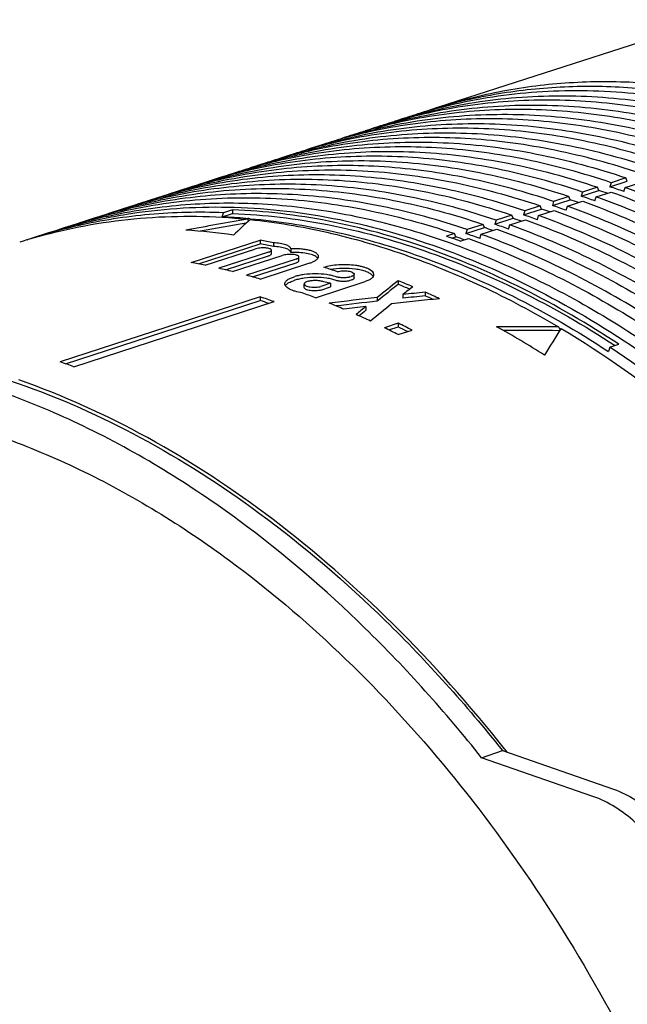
# Model space of a CAD drawing. Header units: millimetres. Extents: x 54 to 441, y 33 to 397.
# Tile 5 of 16: x 105 to 136, y 120 to 170. Entities that reach past the tile are written whole.
import ezdxf

# ---------------------------------------------------------------- set-up
doc = ezdxf.new("R2010")
doc.units = ezdxf.units.MM
doc.header["$LTSCALE"] = 30.734
doc.layers.add('A023134_9_1', color=7, linetype='CONTINUOUS')
doc.layers.add('A023135_3_1', color=7, linetype='CONTINUOUS')

msp = doc.modelspace()

# ---------------------------------------------------------------- linework, layer by layer
at = {"layer": 'A023134_9_1', "color": 7, "linetype": 'CONTINUOUS'}
for p, q in [((140.352, 170.151), (126.433, 165.66)), ((119.821, 163.512), (119.734, 163.486)), ((119.821, 163.512), (119.734, 163.487)), ((118.334, 163.033), (118.258, 163.01)), ((118.334, 163.033), (118.258, 163.011)), ((116.847, 162.553), (116.782, 162.534)), ((116.847, 162.553), (116.783, 162.533)), ((115.303, 162.069), (114.53, 161.82)), ((115.359, 162.073), (115.307, 162.057)), ((115.359, 162.073), (115.307, 162.058)), ((135.226, 161.582), (136.113, 161.871)), ((135.291, 161.791), (135.226, 161.582)), ((136.046, 162.037), (135.291, 161.791)), ((135.998, 161.545), (136.754, 161.791)), ((136.113, 161.871), (136.046, 162.037)), ((112.351, 161.117), (111.554, 160.86)), ((112.385, 161.113), (112.355, 161.104)), ((112.385, 161.113), (112.355, 161.105)), ((113.827, 161.593), (113.042, 161.34)), ((113.872, 161.593), (113.831, 161.581)), ((113.872, 161.593), (113.831, 161.581)), ((133.749, 161.102), (134.649, 161.395)), ((133.815, 161.311), (133.749, 161.102)), ((134.582, 161.56), (133.815, 161.311)), ((134.522, 161.064), (135.289, 161.314)), ((134.649, 161.395), (134.582, 161.56)), ((135.933, 161.336), (135.998, 161.545)), ((110.876, 160.641), (110.066, 160.38)), ((110.898, 160.633), (110.88, 160.628)), ((110.898, 160.633), (110.88, 160.628)), ((131.654, 160.607), (130.862, 160.35)), ((131.72, 160.442), (131.654, 160.607)), ((132.273, 160.622), (133.184, 160.918)), ((132.339, 160.83), (132.273, 160.622)), ((133.118, 161.084), (132.339, 160.83)), ((133.046, 160.584), (133.825, 160.837)), ((133.184, 160.918), (133.118, 161.084)), ((134.457, 160.856), (134.522, 161.064)), ((109.4, 160.165), (108.578, 159.9)), ((109.41, 160.153), (109.404, 160.151)), ((109.41, 160.153), (109.404, 160.152)), ((115.346, 160.035), (115.412, 160.249)), ((115.346, 160.035), (115.887, 160.211)), ((115.887, 160.403), (115.412, 160.249)), ((115.887, 160.403), (115.887, 160.211)), ((130.189, 160.131), (129.386, 159.87)), ((130.256, 159.965), (130.189, 160.131)), ((130.797, 160.141), (131.72, 160.442)), ((130.862, 160.35), (130.797, 160.141)), ((131.504, 159.895), (131.57, 160.103)), ((131.57, 160.103), (132.361, 160.361)), ((132.98, 160.375), (133.046, 160.584)), ((107.924, 159.689), (107.09, 159.42)), ((116.566, 159.964), (116.659, 159.956)), ((116.566, 159.964), (116.659, 159.955)), ((116.655, 159.915), (116.707, 159.828)), ((128.725, 159.654), (127.91, 159.389)), ((128.792, 159.489), (128.725, 159.654)), ((129.321, 159.661), (130.256, 159.965)), ((129.386, 159.87), (129.321, 159.661)), ((130.028, 159.414), (130.093, 159.623)), ((130.093, 159.623), (130.897, 159.884)), ((106.448, 159.212), (105.603, 158.94)), ((127.261, 159.178), (126.847, 159.043)), ((127.327, 159.012), (127.261, 159.178)), ((127.845, 159.18), (128.792, 159.489)), ((127.91, 159.389), (127.845, 159.18)), ((128.552, 158.934), (128.617, 159.143)), ((128.617, 159.143), (129.432, 159.408)), ((113.765, 157.696), (117.301, 158.846)), ((114.13, 157.626), (117.301, 158.657)), ((117.301, 158.846), (117.301, 158.657)), ((117.981, 158.712), (117.981, 158.524)), ((127.128, 158.947), (127.327, 159.012)), ((127.554, 158.797), (127.968, 158.931)), ((114.472, 157.556), (117.018, 158.385)), ((117.725, 158.23), (115.179, 157.401)), ((115.887, 157.231), (118.432, 158.059)), ((117.871, 158.146), (117.871, 158.335)), ((118.869, 158.404), (118.869, 158.215)), ((115.515, 157.322), (117.725, 158.041)), ((119.139, 157.874), (116.594, 157.045)), ((116.905, 156.959), (119.139, 157.686)), ((117.301, 156.844), (119.846, 157.673)), ((119.286, 157.795), (119.286, 157.983)), ((122.114, 156.91), (122.114, 157.097)), ((118.998, 156.949), (119.069, 156.974)), ((119.069, 156.787), (118.998, 156.762)), ((119.558, 156.415), (119.558, 156.602)), ((119.776, 156.743), (119.705, 156.718)), ((120.129, 155.889), (122.675, 156.717)), ((120.897, 156.63), (120.412, 156.472)), ((120.897, 156.63), (120.897, 156.443)), ((121.897, 156.955), (121.968, 156.98)), ((121.968, 156.792), (121.897, 156.767)), ((124.372, 156.762), (124.372, 156.575)), ((120.412, 156.285), (120.897, 156.443)), ((124.617, 156.053), (124.617, 155.865)), ((125.751, 156.179), (125.751, 155.991)), ((117.301, 155.937), (107.048, 152.6)), ((107.328, 152.504), (117.301, 155.749)), ((107.755, 152.353), (118.008, 155.69)), ((117.301, 155.937), (117.301, 155.749)), ((123.293, 155.903), (123.293, 155.715)), ((122.713, 155.434), (122.713, 155.246)), ((124.372, 154.582), (123.665, 154.352)), ((124.372, 154.582), (124.372, 154.394)), ((123.895, 154.239), (124.372, 154.394)), ((124.372, 153.999), (125.079, 154.229)), ((132.59, 154.392), (132.625, 154.328)), ((132.625, 154.328), (132.671, 154.243)), ((135.211, 153.348), (135.145, 153.134)), ((135.211, 153.348), (135.686, 153.502))]:
    msp.add_line(p, q, dxfattribs=at)
for centre, radius, start, end in [((134.684, 140.083), 26.875, 107.8814, 108.9076), ((132.442, 139.248), 26.981, 104.591, 107.8795), ((131.764, 138.935), 27.071, 103.047, 106.3127), ((133.202, 139.587), 26.893, 107.8814, 108.9753), ((133.213, 139.553), 26.928, 106.3413, 107.8812), ((130.971, 138.757), 26.997, 104.5929, 107.8795), ((130.282, 138.439), 27.088, 103.0233, 106.2867), ((131.719, 139.091), 26.909, 107.8814, 108.9678), ((131.73, 139.057), 26.945, 106.3153, 107.8812), ((129.5, 138.265), 27.013, 104.5948, 107.8795), ((128.799, 137.942), 27.106, 102.9996, 106.2607), ((130.236, 138.596), 26.925, 107.8814, 108.9548), ((130.247, 138.561), 26.961, 106.2893, 107.8812), ((128.029, 137.774), 27.029, 104.5968, 107.8795), ((127.318, 137.44), 27.128, 102.9761, 106.0418), ((128.753, 138.101), 26.941, 107.8814, 108.9373), ((128.764, 138.065), 26.978, 106.2633, 107.8811), ((126.558, 137.283), 27.045, 104.5987, 107.8795), ((125.835, 136.944), 27.145, 102.9525, 106.0416), ((127.27, 137.605), 26.957, 107.8814, 108.9198), ((127.282, 137.57), 26.994, 106.2373, 107.8811), ((125.087, 136.792), 27.061, 104.6006, 107.8795), ((124.352, 136.448), 27.162, 102.9289, 106.0414), ((125.787, 137.11), 26.973, 107.8814, 108.9023), ((125.799, 137.074), 27.011, 106.2114, 107.8811), ((123.616, 136.3), 27.077, 104.6026, 107.8795), ((122.87, 135.952), 27.179, 102.9054, 106.0412), ((124.305, 136.614), 26.989, 107.8814, 108.8849), ((124.316, 136.578), 27.027, 106.1856, 107.8811), ((122.145, 135.809), 27.093, 104.6045, 107.8795), ((121.387, 135.455), 27.196, 102.8819, 106.0409), ((122.822, 136.119), 27.005, 107.8814, 108.8674), ((122.833, 136.082), 27.044, 106.1597, 107.8811), ((119.868, 135.091), 27.077, 106.1081, 107.8811), ((120.674, 135.318), 27.108, 104.6064, 107.8795), ((119.904, 134.959), 27.214, 102.8584, 106.0407), ((121.339, 135.624), 27.022, 107.8814, 108.85), ((121.351, 135.586), 27.06, 106.1339, 107.8811), ((121.393, 124.518), 38.615, 70.7823, 71.337), ((122.286, 124.794), 38.632, 70.6601, 71.3361), ((122.876, 125.02), 38.592, 70.7823, 71.3374), ((122.748, 124.651), 38.983, 70.2312, 70.7825), ((117.732, 134.335), 27.14, 104.6102, 107.8795), ((118.385, 134.595), 27.094, 106.0824, 107.8811), ((119.203, 134.827), 27.124, 104.6083, 107.8795), ((118.422, 134.463), 27.231, 102.8349, 106.0405), ((119.856, 135.128), 27.038, 107.8814, 108.8326), ((119.909, 124.016), 38.638, 70.7823, 71.3367), ((120.815, 124.296), 38.655, 70.6601, 71.3358), ((121.264, 124.149), 39.006, 70.2315, 70.7825), ((116.261, 133.844), 27.156, 104.6121, 107.8795), ((116.902, 134.099), 27.11, 106.0567, 107.881), ((116.939, 133.967), 27.248, 102.8114, 106.0403), ((118.373, 134.633), 27.054, 107.8814, 108.8152), ((118.425, 123.513), 38.661, 70.7823, 71.3364), ((119.343, 123.797), 38.678, 70.6602, 71.3354), ((119.78, 123.646), 39.029, 70.2318, 70.7825), ((114.791, 133.353), 27.172, 104.6146, 107.8794), ((113.973, 132.976), 27.28, 102.7606, 106.0042), ((115.419, 133.604), 27.126, 106.0311, 107.881), ((115.449, 133.501), 27.233, 102.7869, 106.0305), ((116.89, 134.137), 27.07, 107.8814, 108.7978), ((114.159, 129.38), 30.678, 85.5004, 87.7821), ((114.117, 128.792), 31.268, 85.1037, 85.337), ((116.941, 123.011), 38.684, 70.7823, 71.336), ((117.871, 123.299), 38.701, 70.6603, 71.3351), ((118.297, 123.144), 39.052, 70.2322, 70.7825), ((113.317, 132.869), 27.18, 104.6147, 107.88), ((113.937, 133.107), 27.144, 106.0069, 107.8811), ((111.48, 127.751), 31.669, 81.919, 86.375), ((115.457, 122.509), 38.707, 70.7823, 71.3357), ((116.399, 122.801), 38.724, 70.6604, 71.3348), ((116.813, 122.642), 39.075, 70.2325, 70.7825), ((113.927, 133.139), 27.11, 107.8815, 108.4873), ((111.021, 125.167), 34.26, 78.2791, 79.4379), ((111.08, 125.194), 34.036, 78.3029, 79.4692), ((114.393, 122.179), 38.911, 70.6491, 71.3332), ((114.264, 121.812), 39.299, 70.2352, 70.6496), ((114.928, 122.305), 38.745, 70.6604, 71.3345), ((115.329, 122.14), 39.098, 70.2328, 70.7825), ((107.484, 124.048), 34.229, 78.2201, 79.4266), ((107.219, 122.827), 35.479, 75.8594, 77.034), ((108.996, 120.928), 38.313, 71.3299, 72.4426), ((106.87, 121.487), 36.864, 73.5635, 74.706), ((122.857, 156.863), 0.262, 27.5518, 30.8977), ((108.815, 118.097), 41.678, 66.9791, 68.0837), ((108.942, 118.236), 41.327, 67.1917, 68.0774), ((118.799, 156.384), 0.248, 145.3448, 148.9854), ((105.919, 118.571), 39.932, 69.1543, 70.1946), ((108.134, 116.537), 43.38, 64.9628, 66.0404), ((104.766, 118.839), 39.158, 70.235, 71.3307), ((104.84, 118.866), 38.931, 70.6612, 71.3329), ((105.319, 117.031), 41.584, 66.9824, 68.0894), ((108.294, 116.73), 42.967, 65.4284, 66.0278), ((104.646, 115.476), 43.279, 64.9687, 66.0489), ((104.487, 113.897), 45.285, 62.953, 63.9531), ((103.847, 113.797), 45.138, 62.9533, 63.9567), ((104.634, 114.043), 44.92, 63.2497, 63.9337), ((105.598, 111.559), 49.021, 57.5972, 60.9286), ((94.426, 115.253), 39.422, 70.2387, 71.3271), ((69.285, 84.662), 77.316, 38.3045, 38.47011)]:
    msp.add_arc(centre, radius, start, end, dxfattribs=at)
for centre, major_axis, ratio, start_param, end_param in [((135.009, 104.775), (118.463, 14.417), 0.479501, 1.667803, 1.694924), ((135.021, 104.776), (118.077, 14.37), 0.479501, 1.669114, 1.689219), ((110.024, 94.225), (21.29, 71.294), 0.337889, 0.511983, 0.538954), ((124.079, 98.687), (60.383, 75.026), 0.426096, 1.079598, 1.095381), ((124.089, 98.695), (60.187, 74.783), 0.426096, 1.07973, 1.095564), ((125.985, 99.352), (60.337, 74.969), 0.426096, 1.096639, 1.10393), ((107.533, 95.652), (156.154, 27.596), 0.361755, 1.390258, 1.397553), ((107.533, 95.652), (156.154, 27.596), 0.361755, 1.406056, 1.421828), ((107.555, 95.656), (155.65, 27.507), 0.361755, 1.405873, 1.419411), ((125.985, 99.352), (60.337, 74.969), 0.426096, 1.112438, 1.128243), ((105.624, 94.988), (156.272, 27.617), 0.361755, 1.373281, 1.389098), ((107.555, 95.656), (155.65, 27.507), 0.361755, 1.390025, 1.397343), ((105.624, 94.988), (156.272, 27.617), 0.361755, 1.397602, 1.404885), ((124.079, 98.687), (60.383, 75.026), 0.426096, 1.103881, 1.111167), ((124.089, 98.695), (60.187, 74.783), 0.426096, 1.104092, 1.109216), ((107.368, 95.151), (119.778, 14.577), 0.479501, 1.300714, 1.327685), ((107.38, 95.152), (119.392, 14.53), 0.479501, 1.299655, 1.324314), ((137.635, 103.86), (21.056, 70.512), 0.337889, 0.879072, 0.906193)]:
    msp.add_ellipse(centre, major_axis=major_axis, ratio=ratio, start_param=start_param, end_param=end_param, dxfattribs=at)
for points, knots in [([(177.776, 133.793), (176.23, 136.679), (172.874, 142.183), (167.029, 149.618), (160.59, 155.926), (154.77, 160.173), (149.977, 162.817), (146.408, 164.391), (142.827, 165.577), (139.261, 166.366), (135.731, 166.752), (132.264, 166.731), (128.884, 166.303), (126.698, 165.746), (125.634, 165.402)], [0, 0, 0, 0, 0.149149, 0.292996, 0.429861, 0.55861, 0.619843, 0.678976, 0.73611, 0.791412, 0.845119, 0.897537, 0.949028, 1, 1, 1, 1]), ([(126.433, 165.66), (127.512, 166.008), (129.728, 166.571), (133.157, 166.996), (136.674, 167.003), (140.254, 166.592), (143.871, 165.767), (147.5, 164.534), (151.116, 162.904), (155.967, 160.17), (161.848, 155.79), (168.332, 149.303), (174.195, 141.673), (179.275, 133.111), (183.438, 123.85), (186.569, 114.143), (188.581, 104.258), (189.42, 94.464), (189.061, 85.029), (187.748, 77.559), (186.086, 72.018), (184.112, 66.987), (182.174, 63.476), (180.683, 61.341)], [0, 0, 0, 0, 0.02397, 0.048191, 0.072858, 0.098147, 0.124203, 0.151139, 0.179034, 0.207932, 0.268722, 0.333353, 0.401255, 0.471595, 0.543366, 0.615461, 0.686755, 0.756174, 0.822775, 0.885824, 0.915893, 0.944944, 1, 1, 1, 1]), ([(144.148, 164.674), (142.587, 165.201), (139.455, 166.039), (135.464, 166.51), (132.344, 166.511), (130.059, 166.33), (127.819, 165.967), (126.356, 165.604), (125.636, 165.393)], [0, 0, 0, 0, 0.262818, 0.515234, 0.638397, 0.759965, 0.880352, 1, 1, 1, 1]), ([(125.644, 165.359), (127.036, 165.721), (129.913, 166.229), (134.349, 166.315), (138.884, 165.733), (141.875, 164.924), (143.367, 164.42)], [0, 0, 0, 0, 0.239924, 0.484778, 0.737387, 1, 1, 1, 1]), ([(124.169, 164.883), (125.562, 165.246), (128.44, 165.753), (132.879, 165.839), (137.417, 165.257), (140.41, 164.447), (141.903, 163.943)], [0, 0, 0, 0, 0.239924, 0.484778, 0.737386, 1, 1, 1, 1]), ([(142.672, 164.193), (141.242, 164.676), (138.374, 165.46), (134.029, 166.056), (129.77, 166.042), (126.998, 165.619), (125.653, 165.308)], [0, 0, 0, 0, 0.26231, 0.514978, 0.76003, 1, 1, 1, 1]), ([(122.693, 164.407), (124.087, 164.77), (126.967, 165.278), (131.409, 165.364), (135.949, 164.782), (138.945, 163.971), (140.439, 163.467)], [0, 0, 0, 0, 0.239923, 0.484777, 0.737385, 1, 1, 1, 1]), ([(141.195, 163.713), (139.765, 164.196), (136.898, 164.98), (132.553, 165.577), (128.294, 165.563), (125.523, 165.142), (124.178, 164.83)], [0, 0, 0, 0, 0.262305, 0.514974, 0.76003, 1, 1, 1, 1]), ([(121.217, 163.931), (122.612, 164.294), (125.494, 164.803), (129.939, 164.889), (134.482, 164.306), (137.48, 163.495), (138.974, 162.99)], [0, 0, 0, 0, 0.239923, 0.484777, 0.737385, 1, 1, 1, 1]), ([(139.719, 163.233), (138.289, 163.716), (135.422, 164.499), (131.077, 165.097), (126.819, 165.084), (124.047, 164.664), (122.702, 164.353)], [0, 0, 0, 0, 0.2623, 0.514971, 0.760029, 1, 1, 1, 1]), ([(119.741, 163.455), (121.137, 163.818), (124.021, 164.327), (128.468, 164.414), (133.015, 163.831), (136.015, 163.019), (137.51, 162.514)], [0, 0, 0, 0, 0.239923, 0.484776, 0.737384, 1, 1, 1, 1]), ([(136.767, 162.272), (135.337, 162.755), (132.471, 163.539), (128.126, 164.137), (123.868, 164.127), (121.096, 163.708), (119.751, 163.399)], [0, 0, 0, 0, 0.262291, 0.514963, 0.760027, 1, 1, 1, 1]), ([(138.243, 162.752), (136.813, 163.235), (133.947, 164.019), (129.602, 164.617), (125.343, 164.605), (122.572, 164.186), (121.226, 163.876)], [0, 0, 0, 0, 0.262296, 0.514967, 0.760028, 1, 1, 1, 1]), ([(118.265, 162.978), (119.662, 163.342), (122.548, 163.852), (126.998, 163.938), (131.548, 163.355), (134.549, 162.543), (136.046, 162.037)], [0, 0, 0, 0, 0.239923, 0.484776, 0.737384, 1, 1, 1, 1]), ([(135.291, 161.791), (133.861, 162.274), (130.995, 163.058), (126.65, 163.658), (122.392, 163.648), (119.621, 163.231), (118.275, 162.922)], [0, 0, 0, 0, 0.262286, 0.514959, 0.760026, 1, 1, 1, 1]), ([(116.79, 162.502), (118.187, 162.866), (121.074, 163.376), (125.528, 163.463), (130.081, 162.879), (133.084, 162.067), (134.582, 161.561)], [0, 0, 0, 0, 0.239923, 0.484775, 0.737383, 1, 1, 1, 1]), ([(133.814, 161.311), (132.385, 161.794), (129.519, 162.578), (125.175, 163.178), (120.917, 163.169), (118.145, 162.753), (116.799, 162.445)], [0, 0, 0, 0, 0.262282, 0.514955, 0.760025, 1, 1, 1, 1]), ([(115.314, 162.026), (116.712, 162.391), (119.601, 162.901), (124.058, 162.988), (128.614, 162.404), (131.619, 161.59), (133.117, 161.084)], [0, 0, 0, 0, 0.239922, 0.484775, 0.737383, 1, 1, 1, 1]), ([(132.338, 160.831), (130.909, 161.313), (128.043, 162.098), (123.699, 162.698), (119.441, 162.691), (116.67, 162.275), (115.324, 161.967)], [0, 0, 0, 0, 0.262277, 0.514951, 0.760024, 1, 1, 1, 1]), ([(113.838, 161.55), (115.237, 161.915), (118.128, 162.425), (122.588, 162.512), (127.146, 161.928), (130.154, 161.114), (131.653, 160.608)], [0, 0, 0, 0, 0.239922, 0.484774, 0.737382, 1, 1, 1, 1]), ([(130.862, 160.35), (129.433, 160.833), (126.567, 161.617), (122.223, 162.218), (117.966, 162.212), (115.194, 161.797), (113.848, 161.49)], [0, 0, 0, 0, 0.262272, 0.514947, 0.760023, 1, 1, 1, 1]), ([(112.362, 161.074), (113.762, 161.439), (116.655, 161.95), (121.118, 162.037), (125.679, 161.452), (128.688, 160.638), (130.189, 160.131)], [0, 0, 0, 0, 0.239922, 0.484774, 0.737381, 1, 1, 1, 1]), ([(129.386, 159.87), (127.956, 160.353), (125.091, 161.137), (120.748, 161.739), (116.49, 161.733), (113.719, 161.32), (112.373, 161.013)], [0, 0, 0, 0, 0.262268, 0.514944, 0.760022, 1, 1, 1, 1]), ([(110.886, 160.598), (112.287, 160.963), (115.182, 161.475), (119.648, 161.562), (124.212, 160.977), (127.223, 160.162), (128.725, 159.655)], [0, 0, 0, 0, 0.239922, 0.484773, 0.737381, 1, 1, 1, 1]), ([(127.909, 159.389), (126.48, 159.872), (123.615, 160.657), (119.272, 161.259), (115.015, 161.254), (112.243, 160.842), (110.897, 160.536)], [0, 0, 0, 0, 0.262263, 0.51494, 0.760021, 1, 1, 1, 1]), ([(135.29, 161.314), (138.217, 160.262), (142.522, 158.113), (147.859, 154.423), (151.824, 151.123), (155.628, 147.38), (159.237, 143.229), (162.618, 138.709), (166.807, 132.201), (171.273, 123.415), (174.595, 114.078), (176.517, 106.396), (177.904, 98.759), (178.369, 92.975), (178.393, 89.156)], [0, 0, 0, 0, 0.105223, 0.16119, 0.219316, 0.279487, 0.341526, 0.405204, 0.470251, 0.603138, 0.737577, 0.804531, 0.870817, 1, 1, 1, 1]), ([(179.089, 89.407), (179.066, 93.225), (178.601, 99.008), (177.214, 106.642), (175.292, 114.322), (171.971, 123.657), (167.507, 132.441), (163.319, 138.946), (159.939, 143.465), (156.331, 147.615), (152.528, 151.357), (148.564, 154.656), (143.229, 158.345), (138.925, 160.493), (135.999, 161.545)], [0, 0, 0, 0, 0.129183, 0.195469, 0.262423, 0.396862, 0.529748, 0.594796, 0.658474, 0.720513, 0.780684, 0.83881, 0.894777, 1, 1, 1, 1]), ([(109.411, 160.122), (110.813, 160.487), (113.709, 160.999), (118.177, 161.086), (122.745, 160.501), (125.758, 159.686), (127.26, 159.178)], [0, 0, 0, 0, 0.239922, 0.484772, 0.73738, 1, 1, 1, 1]), ([(109.421, 160.059), (110.675, 160.343), (113.249, 160.739), (117.201, 160.801), (121.234, 160.338), (125.31, 159.354), (129.395, 157.859), (133.454, 155.869), (137.451, 153.402), (141.353, 150.479), (145.128, 147.126), (150.008, 142.055), (155.575, 134.808), (161.175, 125.077), (165.599, 114.524), (168.694, 103.507), (170.356, 92.404), (170.501, 83.267), (169.83, 76.261), (168.958, 71.288), (167.719, 66.572), (166.121, 62.154), (164.179, 58.073), (161.908, 54.363), (159.327, 51.058), (156.457, 48.188), (153.322, 45.78), (151.059, 44.489), (149.901, 43.933)], [0, 0, 0, 0, 0.024635, 0.04974, 0.075542, 0.102226, 0.129931, 0.158747, 0.188717, 0.219841, 0.252084, 0.285373, 0.354629, 0.426604, 0.499998, 0.573392, 0.645367, 0.714623, 0.747913, 0.780156, 0.811281, 0.841251, 0.870067, 0.897773, 0.924457, 0.95026, 0.975365, 1, 1, 1, 1]), ([(133.826, 160.837), (136.755, 159.785), (141.062, 157.635), (146.402, 153.943), (150.37, 150.641), (154.176, 146.896), (157.787, 142.742), (161.17, 138.219), (165.361, 131.708), (169.83, 122.916), (173.154, 113.573), (175.077, 105.887), (176.465, 98.246), (176.931, 92.458), (176.954, 88.637)], [0, 0, 0, 0, 0.105223, 0.16119, 0.219316, 0.279487, 0.341526, 0.405204, 0.470251, 0.603138, 0.737577, 0.804531, 0.870817, 1, 1, 1, 1]), ([(177.639, 88.884), (177.615, 92.704), (177.15, 98.49), (175.763, 106.129), (173.84, 113.813), (170.517, 123.154), (166.049, 131.943), (161.859, 138.452), (158.477, 142.974), (154.867, 147.126), (151.062, 150.87), (147.095, 154.172), (141.757, 157.862), (137.451, 160.012), (134.523, 161.064)], [0, 0, 0, 0, 0.129183, 0.195469, 0.262423, 0.396862, 0.529749, 0.594796, 0.658474, 0.720513, 0.780684, 0.83881, 0.894777, 1, 1, 1, 1]), ([(106.459, 159.17), (107.274, 159.382), (108.93, 159.733), (111.466, 160.032), (114.051, 160.104), (115.785, 160.002), (116.655, 159.915)], [0, 0, 0, 0, 0.245697, 0.493555, 0.74466, 1, 1, 1, 1]), ([(107.935, 159.646), (108.763, 159.862), (110.449, 160.217), (113.03, 160.515), (115.663, 160.578), (119.263, 160.347), (123.858, 159.451), (129.332, 157.468), (134.747, 154.603), (140.019, 150.904), (145.07, 146.429), (149.824, 141.248), (154.21, 135.442), (158.159, 129.099), (161.612, 122.318), (164.515, 115.203), (166.824, 107.865), (168.503, 100.417), (169.525, 92.974), (169.762, 88.017), (169.762, 85.57)], [0, 0, 0, 0, 0.023697, 0.047608, 0.071842, 0.096496, 0.147363, 0.200798, 0.25712, 0.316436, 0.378664, 0.443565, 0.510769, 0.579807, 0.650136, 0.721165, 0.792274, 0.862843, 0.932271, 1, 1, 1, 1]), ([(115.412, 160.249), (114.15, 160.299), (111.639, 160.243), (109.157, 159.856), (107.948, 159.582)], [0, 0, 0, 0, 0.504498, 1, 1, 1, 1]), ([(135.686, 153.502), (134.103, 154.542), (130.899, 156.408), (125.904, 158.547), (120.899, 159.929), (117.536, 160.338), (115.887, 160.403)], [0, 0, 0, 0, 0.267835, 0.523042, 0.766531, 1, 1, 1, 1]), ([(115.887, 160.211), (117.518, 160.148), (120.846, 159.749), (125.799, 158.394), (130.744, 156.295), (133.918, 154.463), (135.486, 153.44)], [0, 0, 0, 0, 0.233606, 0.477143, 0.732302, 1, 1, 1, 1]), ([(174.738, 87.837), (174.714, 91.661), (174.249, 97.455), (172.859, 105.103), (170.934, 112.796), (167.607, 122.147), (163.135, 130.947), (158.939, 137.465), (155.554, 141.992), (151.939, 146.149), (148.129, 149.897), (144.158, 153.203), (138.813, 156.898), (134.502, 159.05), (131.57, 160.103)], [0, 0, 0, 0, 0.129183, 0.195469, 0.262423, 0.396862, 0.529749, 0.594796, 0.658475, 0.720514, 0.780684, 0.83881, 0.894777, 1, 1, 1, 1]), ([(132.361, 160.361), (135.292, 159.308), (139.602, 157.156), (144.945, 153.462), (148.915, 150.158), (152.724, 146.411), (156.337, 142.255), (159.722, 137.729), (163.916, 131.214), (168.387, 122.417), (171.713, 113.069), (173.637, 105.378), (175.026, 97.732), (175.492, 91.941), (175.515, 88.117)], [0, 0, 0, 0, 0.105223, 0.16119, 0.219316, 0.279486, 0.341525, 0.405204, 0.470251, 0.603138, 0.737577, 0.804531, 0.870817, 1, 1, 1, 1]), ([(176.188, 88.36), (176.165, 92.183), (175.7, 97.972), (174.311, 105.616), (172.387, 113.305), (169.062, 122.65), (164.592, 131.445), (160.399, 137.958), (157.016, 142.483), (153.403, 146.638), (149.596, 150.384), (145.626, 153.687), (140.285, 157.38), (135.976, 159.531), (133.046, 160.584)], [0, 0, 0, 0, 0.129183, 0.195469, 0.262423, 0.396862, 0.529749, 0.594796, 0.658474, 0.720513, 0.780684, 0.83881, 0.894777, 1, 1, 1, 1]), ([(116.782, 159.902), (118.105, 159.764), (120.781, 159.313), (124.761, 158.157), (128.736, 156.522), (131.312, 155.149), (132.59, 154.392)], [0, 0, 0, 0, 0.236598, 0.481513, 0.735772, 1, 1, 1, 1]), ([(116.785, 159.946), (118.2, 159.825), (121.067, 159.381), (123.855, 158.583), (125.246, 158.098)], [0, 0, 0, 0, 0.490798, 1, 1, 1, 1]), ([(173.287, 87.313), (173.264, 91.14), (172.798, 96.937), (171.408, 104.589), (169.482, 112.287), (166.153, 121.644), (161.677, 130.449), (157.479, 136.971), (154.092, 141.5), (150.475, 145.66), (146.663, 149.411), (142.689, 152.718), (137.341, 156.415), (133.028, 158.569), (130.094, 159.623)], [0, 0, 0, 0, 0.129183, 0.195469, 0.262423, 0.396863, 0.529749, 0.594796, 0.658475, 0.720514, 0.780685, 0.838811, 0.894777, 1, 1, 1, 1]), ([(130.897, 159.884), (133.83, 158.83), (138.142, 156.678), (143.488, 152.982), (147.461, 149.676), (151.272, 145.926), (154.887, 141.768), (158.274, 137.239), (162.47, 130.72), (166.944, 121.918), (170.272, 112.564), (172.198, 104.869), (173.588, 97.219), (174.053, 91.424), (174.077, 87.598)], [0, 0, 0, 0, 0.105223, 0.16119, 0.219315, 0.279486, 0.341525, 0.405204, 0.470251, 0.603138, 0.737577, 0.804531, 0.870817, 1, 1, 1, 1]), ([(171.837, 86.79), (171.814, 90.619), (171.347, 96.419), (169.956, 104.076), (168.029, 111.779), (164.698, 121.141), (160.22, 129.952), (156.02, 136.477), (152.63, 141.009), (149.011, 145.172), (145.197, 148.925), (141.22, 152.234), (135.869, 155.933), (131.553, 158.088), (128.618, 159.142)], [0, 0, 0, 0, 0.129183, 0.195469, 0.262423, 0.396863, 0.529749, 0.594797, 0.658475, 0.720514, 0.780685, 0.838811, 0.894777, 1, 1, 1, 1]), ([(129.433, 159.408), (132.367, 158.353), (136.682, 156.199), (142.031, 152.501), (146.006, 149.193), (149.819, 145.441), (153.437, 141.281), (156.826, 136.75), (161.025, 130.227), (165.501, 121.419), (168.831, 112.06), (170.758, 104.36), (172.149, 96.705), (172.615, 90.907), (172.638, 87.079)], [0, 0, 0, 0, 0.105223, 0.161189, 0.219315, 0.279486, 0.341525, 0.405204, 0.470251, 0.603137, 0.737577, 0.804531, 0.870817, 1, 1, 1, 1]), ([(118.869, 158.404), (118.865, 158.424), (118.844, 158.466), (118.787, 158.52), (118.706, 158.568), (118.6, 158.61), (118.472, 158.647), (118.264, 158.689), (118.097, 158.705), (117.981, 158.712)], [0, 0, 0, 0, 0.063255, 0.140076, 0.235621, 0.35155, 0.487636, 0.642545, 1, 1, 1, 1]), ([(127.969, 158.931), (130.905, 157.876), (135.222, 155.721), (140.575, 152.021), (144.552, 148.711), (148.367, 144.957), (151.987, 140.793), (155.378, 136.26), (159.579, 129.733), (164.059, 120.92), (167.39, 111.555), (169.318, 103.851), (170.71, 96.191), (171.176, 90.39), (171.199, 86.559)], [0, 0, 0, 0, 0.105223, 0.161189, 0.219315, 0.279486, 0.341525, 0.405203, 0.470251, 0.603137, 0.737577, 0.804531, 0.870817, 1, 1, 1, 1]), ([(117.871, 158.335), (117.871, 158.341), (117.867, 158.357), (117.849, 158.376), (117.822, 158.393), (117.769, 158.415), (117.681, 158.435), (117.51, 158.452), (117.324, 158.445), (117.142, 158.418), (117.057, 158.397), (117.018, 158.385)], [0, 0, 0, 0, 0.023098, 0.050845, 0.086215, 0.130205, 0.243256, 0.384315, 0.707191, 0.8637, 1, 1, 1, 1]), ([(117.725, 158.23), (117.746, 158.236), (117.784, 158.251), (117.837, 158.279), (117.871, 158.312), (117.871, 158.335)], [0, 0, 0, 0, 0.357716, 0.642637, 1, 1, 1, 1]), ([(117.725, 158.041), (117.746, 158.048), (117.784, 158.063), (117.837, 158.091), (117.871, 158.124), (117.871, 158.146)], [0, 0, 0, 0, 0.357621, 0.642535, 1, 1, 1, 1]), ([(118.869, 158.215), (118.865, 158.236), (118.844, 158.278), (118.787, 158.331), (118.706, 158.379), (118.6, 158.422), (118.472, 158.458), (118.264, 158.5), (118.097, 158.517), (117.981, 158.524)], [0, 0, 0, 0, 0.063236, 0.140043, 0.23557, 0.351495, 0.487593, 0.642517, 1, 1, 1, 1]), ([(119.286, 157.983), (119.286, 157.99), (119.281, 158.007), (119.263, 158.028), (119.236, 158.047), (119.183, 158.072), (119.096, 158.096), (118.972, 158.112), (118.834, 158.117), (118.691, 158.11), (118.556, 158.092), (118.471, 158.072), (118.432, 158.059)], [0, 0, 0, 0, 0.02476, 0.053957, 0.090409, 0.135141, 0.248834, 0.389635, 0.547516, 0.71029, 0.865115, 1, 1, 1, 1]), ([(120.286, 158.007), (120.286, 158.021), (120.281, 158.052), (120.259, 158.095), (120.225, 158.136), (120.157, 158.192), (120.04, 158.253), (119.865, 158.312), (119.653, 158.358), (119.41, 158.39), (119.146, 158.406), (118.963, 158.406), (118.869, 158.404)], [0, 0, 0, 0, 0.028114, 0.058276, 0.092325, 0.131437, 0.226902, 0.346123, 0.487155, 0.646383, 0.819123, 1, 1, 1, 1]), ([(120.189, 157.978), (120.16, 157.999), (120.093, 158.04), (119.922, 158.111), (119.652, 158.174), (119.279, 158.215), (119.01, 158.219), (118.869, 158.215)], [0, 0, 0, 0, 0.078693, 0.173195, 0.406811, 0.688892, 1, 1, 1, 1]), ([(125.246, 158.098), (126.95, 157.504), (130.36, 156.043), (133.563, 154.176), (135.145, 153.134)], [0, 0, 0, 0, 0.487893, 1, 1, 1, 1]), ([(119.139, 157.874), (119.16, 157.88), (119.198, 157.895), (119.253, 157.924), (119.286, 157.96), (119.286, 157.983)], [0, 0, 0, 0, 0.351893, 0.634137, 1, 1, 1, 1]), ([(119.139, 157.686), (119.16, 157.693), (119.198, 157.707), (119.253, 157.736), (119.286, 157.772), (119.286, 157.795)], [0, 0, 0, 0, 0.351945, 0.634203, 1, 1, 1, 1]), ([(119.846, 157.673), (119.91, 157.693), (120.023, 157.736), (120.148, 157.807), (120.22, 157.869), (120.257, 157.914), (120.28, 157.96), (120.286, 157.992), (120.286, 158.007)], [0, 0, 0, 0, 0.345396, 0.623248, 0.736984, 0.83538, 0.921407, 1, 1, 1, 1]), ([(120.254, 157.912), (120.25, 157.918), (120.231, 157.942), (120.208, 157.963), (120.189, 157.978)], [0, 0, 0, 0, 0.229548, 1, 1, 1, 1]), ([(120.553, 157.456), (120.669, 157.494), (120.924, 157.552), (121.328, 157.599), (121.758, 157.606), (122.113, 157.576), (122.381, 157.53), (122.56, 157.487), (122.721, 157.434), (122.929, 157.345), (123.114, 157.207), (123.114, 157.078)], [0, 0, 0, 0, 0.132848, 0.285252, 0.445832, 0.602341, 0.675407, 0.743236, 0.804731, 0.85906, 1, 1, 1, 1]), ([(121.19, 156.966), (121.115, 156.992), (120.954, 157.036), (120.601, 157.1), (120.129, 157.129), (119.657, 157.1), (119.304, 157.04), (119.143, 156.998), (119.069, 156.973)], [0, 0, 0, 0, 0.109981, 0.232674, 0.500371, 0.768027, 0.890522, 1, 1, 1, 1]), ([(120.884, 157.351), (121.094, 157.389), (121.528, 157.427), (122.062, 157.401), (122.463, 157.328), (122.713, 157.254), (122.911, 157.163), (123.015, 157.083), (123.052, 157.04)], [0, 0, 0, 0, 0.285338, 0.577844, 0.710925, 0.827788, 0.924586, 1, 1, 1, 1]), ([(121.261, 157.225), (121.299, 157.238), (121.384, 157.257), (121.519, 157.271), (121.662, 157.273), (121.801, 157.26), (121.908, 157.239), (121.983, 157.214), (122.052, 157.184), (122.114, 157.14), (122.114, 157.097)], [0, 0, 0, 0, 0.132977, 0.285498, 0.446309, 0.603159, 0.744316, 0.805922, 0.860279, 1, 1, 1, 1]), ([(122.114, 157.097), (122.114, 157.086), (122.106, 157.06), (122.074, 157.028), (122.027, 157), (121.989, 156.986), (121.968, 156.979)], [0, 0, 0, 0, 0.173812, 0.388027, 0.662492, 1, 1, 1, 1]), ([(123.114, 157.078), (123.114, 157.043), (123.089, 156.964), (122.994, 156.867), (122.852, 156.782), (122.739, 156.738), (122.675, 156.717)], [0, 0, 0, 0, 0.176082, 0.391094, 0.664609, 1, 1, 1, 1]), ([(118.558, 156.606), (118.558, 156.623), (118.564, 156.656), (118.587, 156.704), (118.624, 156.751), (118.696, 156.815), (118.821, 156.886), (118.934, 156.93), (118.998, 156.95)], [0, 0, 0, 0, 0.082182, 0.17045, 0.26981, 0.383469, 0.658932, 1, 1, 1, 1]), ([(119.449, 156.14), (119.326, 156.161), (119.151, 156.2), (118.936, 156.273), (118.806, 156.33), (118.7, 156.393), (118.622, 156.46), (118.571, 156.53), (118.558, 156.582), (118.558, 156.606)], [0, 0, 0, 0, 0.353199, 0.506791, 0.641923, 0.757337, 0.853189, 0.931972, 1, 1, 1, 1]), ([(118.595, 156.525), (118.597, 156.528), (118.606, 156.542), (118.617, 156.554), (118.626, 156.563)], [0, 0, 0, 0, 0.24004, 1, 1, 1, 1]), ([(118.626, 156.563), (118.668, 156.607), (118.789, 156.686), (118.921, 156.738), (118.998, 156.763)], [0, 0, 0, 0, 0.430673, 1, 1, 1, 1]), ([(121.19, 156.778), (121.115, 156.804), (120.954, 156.849), (120.601, 156.913), (120.129, 156.942), (119.657, 156.913), (119.304, 156.852), (119.143, 156.81), (119.069, 156.786)], [0, 0, 0, 0, 0.109981, 0.232673, 0.500368, 0.768025, 0.890522, 1, 1, 1, 1]), ([(119.705, 156.719), (119.684, 156.712), (119.646, 156.698), (119.599, 156.67), (119.567, 156.639), (119.558, 156.614), (119.558, 156.602)], [0, 0, 0, 0, 0.339669, 0.614993, 0.828452, 1, 1, 1, 1]), ([(119.558, 156.602), (119.558, 156.585), (119.574, 156.556), (119.608, 156.528), (119.661, 156.497), (119.748, 156.466), (119.872, 156.441), (120.011, 156.427), (120.154, 156.427), (120.289, 156.441), (120.374, 156.46), (120.412, 156.472)], [0, 0, 0, 0, 0.058153, 0.096665, 0.14295, 0.258322, 0.399099, 0.555489, 0.715712, 0.86758, 1, 1, 1, 1]), ([(119.776, 156.742), (119.828, 156.759), (119.946, 156.782), (120.129, 156.792), (120.313, 156.779), (120.43, 156.754), (120.483, 156.736)], [0, 0, 0, 0, 0.231704, 0.499348, 0.767297, 1, 1, 1, 1]), ([(120.897, 156.63), (120.859, 156.637), (120.72, 156.665), (120.581, 156.701), (120.483, 156.736)], [0, 0, 0, 0, 0.268201, 1, 1, 1, 1]), ([(121.897, 156.956), (121.844, 156.939), (121.727, 156.916), (121.543, 156.907), (121.36, 156.922), (121.242, 156.947), (121.19, 156.966)], [0, 0, 0, 0, 0.231519, 0.499035, 0.767109, 1, 1, 1, 1]), ([(121.897, 156.768), (121.844, 156.751), (121.727, 156.729), (121.543, 156.72), (121.36, 156.734), (121.242, 156.76), (121.19, 156.778)], [0, 0, 0, 0, 0.231515, 0.499038, 0.767122, 1, 1, 1, 1]), ([(122.114, 156.91), (122.114, 156.898), (122.106, 156.872), (122.074, 156.841), (122.027, 156.813), (121.989, 156.798), (121.968, 156.791)], [0, 0, 0, 0, 0.173842, 0.38807, 0.662513, 1, 1, 1, 1]), ([(123.052, 157.04), (123.055, 157.036), (123.066, 157.023), (123.076, 157.009), (123.082, 156.998)], [0, 0, 0, 0, 0.259512, 1, 1, 1, 1]), ([(120.412, 156.285), (120.374, 156.272), (120.289, 156.253), (120.154, 156.24), (120.011, 156.24), (119.872, 156.253), (119.748, 156.279), (119.661, 156.31), (119.608, 156.341), (119.574, 156.368), (119.558, 156.397), (119.558, 156.415)], [0, 0, 0, 0, 0.132427, 0.284295, 0.444515, 0.600902, 0.741679, 0.857053, 0.903338, 0.941849, 1, 1, 1, 1]), ([(132.717, 154.316), (134.928, 152.997), (139.27, 149.923), (145.254, 144.351), (150.776, 137.802), (155.715, 130.422), (159.964, 122.374), (163.43, 113.836), (166.035, 104.997), (167.172, 98.97), (167.578, 95.956)], [0, 0, 0, 0, 0.110188, 0.226805, 0.349127, 0.476052, 0.606197, 0.738003, 0.86982, 1, 1, 1, 1]), ([(167.8, 98.791), (167.337, 101.585), (166.137, 107.155), (163.571, 115.313), (160.274, 123.188), (156.308, 130.63), (151.749, 137.496), (146.682, 143.657), (141.203, 148.994), (137.235, 152.017), (135.211, 153.348)], [0, 0, 0, 0, 0.130231, 0.261645, 0.392824, 0.52236, 0.648921, 0.771317, 0.888572, 1, 1, 1, 1]), ([(129.819, 132.761), (128.041, 134.999), (124.326, 139.178), (118.192, 144.564), (111.75, 148.811), (107.2, 150.881), (104.926, 151.673)], [0, 0, 0, 0, 0.270962, 0.528681, 0.771765, 1, 1, 1, 1])]:
    msp.add_open_spline(points, degree=3, knots=knots, dxfattribs=at)
at = {"layer": 'A023135_3_1', "color": 7, "linetype": 'CONTINUOUS'}
for p, q in [((128.648, 132.301), (129.709, 132.671)), ((129.709, 132.671), (135.41, 130.684)), ((134.349, 130.314), (128.648, 132.301))]:
    msp.add_line(p, q, dxfattribs=at)
for points, knots in [([(116.209, 144.463), (113.706, 146.308), (109.78, 148.73), (104.253, 151.062), (100.178, 152.279), (96.131, 152.985), (92.145, 153.173), (88.258, 152.839), (85.745, 152.267), (84.525, 151.897)], [0, 0, 0, 0, 0.276554, 0.407101, 0.532744, 0.654013, 0.771654, 0.886614, 1, 1, 1, 1]), ([(92.511, 153.434), (93.523, 153.477), (95.575, 153.459), (98.669, 153.122), (101.795, 152.478), (106.043, 151.198), (111.352, 148.819), (115.321, 146.269), (117.269, 144.832)], [0, 0, 0, 0, 0.113799, 0.230061, 0.349279, 0.471856, 0.727995, 1, 1, 1, 1]), ([(85.137, 149.511), (86.313, 149.875), (88.735, 150.442), (92.485, 150.783), (96.331, 150.617), (100.238, 149.947), (104.174, 148.781), (109.512, 146.538), (113.303, 144.202), (115.719, 142.42)], [0, 0, 0, 0, 0.113408, 0.228352, 0.345959, 0.467193, 0.592813, 0.72336, 1, 1, 1, 1]), ([(128.648, 132.301), (126.791, 134.636), (122.906, 138.979), (118.485, 142.784), (116.209, 144.463)], [0, 0, 0, 0, 0.513266, 1, 1, 1, 1]), ([(117.269, 144.832), (119.546, 143.154), (123.966, 139.348), (127.852, 135.005), (129.709, 132.671)], [0, 0, 0, 0, 0.486734, 1, 1, 1, 1]), ([(115.719, 142.42), (117.693, 140.964), (121.54, 137.701), (126.794, 132.039), (131.585, 125.593), (135.817, 118.494), (139.405, 110.883), (142.278, 102.912), (144.378, 94.743), (145.245, 89.207), (145.535, 86.448)], [0, 0, 0, 0, 0.113018, 0.231706, 0.355204, 0.482376, 0.611897, 0.742327, 0.87218, 1, 1, 1, 1]), ([(140.03, 120.805), (140.03, 121.308), (139.952, 122.333), (139.628, 123.851), (139.106, 125.329), (138.404, 126.712), (137.549, 127.948), (136.299, 129.285), (135.151, 130.035), (134.349, 130.314)], [0, 0, 0, 0, 0.129296, 0.262706, 0.397465, 0.53068, 0.659601, 0.781888, 1, 1, 1, 1]), ([(135.41, 130.684), (136.212, 130.404), (137.359, 129.654), (138.609, 128.318), (139.465, 127.082), (140.166, 125.699), (140.689, 124.221), (141.013, 122.702), (141.09, 121.678), (141.09, 121.174)], [0, 0, 0, 0, 0.218112, 0.340399, 0.46932, 0.602536, 0.737294, 0.870704, 1, 1, 1, 1])]:
    msp.add_open_spline(points, degree=3, knots=knots, dxfattribs=at)

doc.saveas('drawing.dxf')
